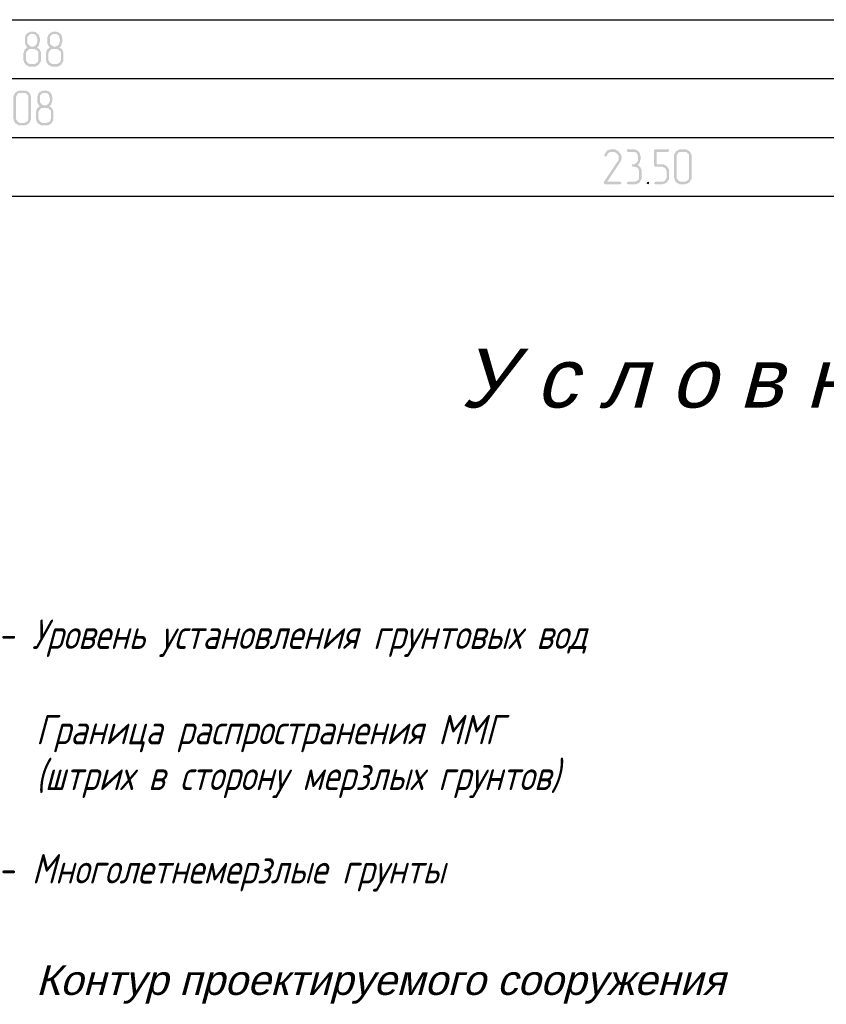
# Model space of a CAD drawing. Header units: millimetres. Extents: x -93479 to 1057970, y -66333 to 172656.
# Tile 64 of 256: x 181615 to 188462, y 11658 to 20020. Entities that reach past the tile are written whole.
import ezdxf

# ---------------------------------------------------------------- set-up
doc = ezdxf.new("R2010")
doc.units = ezdxf.units.MM
doc.layers.add('PDF _Геометрия', color=7, linetype='Continuous')
doc.layers.add('PDF _Сплошная заливка', color=7, linetype='Continuous')
doc.styles.get("Standard").update_dxf_attribs({"font": 'arial.ttf'})

# ---------------------------------------------------------------- blocks, each defined once
blk = doc.blocks.new('геология2')
at = {"layer": 'PDF _Сплошная заливка', "transparency": 33554559}
for points in [[(33.4738, -22.2968), (33.4672, -22.2968), (33.4638, -22.2984), (33.4605, -22.3001), (33.4572, -22.3018), (33.4555, -22.3034), (33.4522, -22.3068), (33.4505, -22.3084), (33.4505, -22.3118), (33.4488, -22.3151), (33.4488, -22.3368), (33.4505, -22.3401), (33.4522, -22.3434), (33.4538, -22.3468), (33.4572, -22.3484), (33.4538, -22.3518), (33.4522, -22.3534), (33.4772, -22.3551), (33.4805, -22.3551), (33.4838, -22.3568), (33.4872, -22.3568), (33.4888, -22.3601), (33.4922, -22.3618), (33.4938, -22.3651), (33.4938, -22.3918), (33.4922, -22.3951), (33.4922, -22.3984), (33.4888, -22.4001), (33.4872, -22.4018), (33.4838, -22.4034), (33.4805, -22.4051), (33.4688, -22.4051), (33.4505, -22.4068), (33.4538, -22.4084), (33.4572, -22.4101), (33.4588, -22.4118), (33.4622, -22.4134), (33.4838, -22.4134), (33.4872, -22.4118), (33.4905, -22.4101), (33.4922, -22.4084), (33.4955, -22.4068), (33.4972, -22.4034), (33.4988, -22.4001), (33.5005, -22.3984), (33.5022, -22.3951), (33.5022, -22.3651), (33.5005, -22.3618), (33.4988, -22.3584), (33.4972, -22.3551), (33.4938, -22.3534), (33.4922, -22.3518), (33.4888, -22.3484), (33.4922, -22.3468), (33.4705, -22.3468), (33.4672, -22.3451), (33.4638, -22.3434), (33.4622, -22.3418), (33.4588, -22.3384), (33.4572, -22.3368), (33.4572, -22.3151), (33.4588, -22.3118), (33.4622, -22.3084), (33.4638, -22.3068), (33.4672, -22.3051), (33.4738, -22.3051), (33.4905, -22.3034), (33.4888, -22.3018), (33.4855, -22.2984), (33.4822, -22.2984), (33.4788, -22.2968), (33.4755, -22.2968)], [(33.4905, -22.3034), (33.4738, -22.3051), (33.4805, -22.3051), (33.4822, -22.3068), (33.4855, -22.3084), (33.4872, -22.3118), (33.4888, -22.3151), (33.4888, -22.3184), (33.4905, -22.3218), (33.4905, -22.3301), (33.4888, -22.3334), (33.4888, -22.3368), (33.4872, -22.3384), (33.4855, -22.3418), (33.4822, -22.3434), (33.4805, -22.3451), (33.4772, -22.3468), (33.4738, -22.3468), (33.4922, -22.3468), (33.4938, -22.3451), (33.4955, -22.3418), (33.4955, -22.3401), (33.4972, -22.3368), (33.4972, -22.3334), (33.4988, -22.3301), (33.4988, -22.3184), (33.4972, -22.3151), (33.4972, -22.3118), (33.4955, -22.3084), (33.4938, -22.3051)], [(33.5488, -22.2968), (33.5422, -22.2968), (33.5388, -22.2984), (33.5355, -22.3001), (33.5322, -22.3018), (33.5305, -22.3034), (33.5272, -22.3068), (33.5255, -22.3084), (33.5255, -22.3118), (33.5238, -22.3151), (33.5238, -22.3368), (33.5255, -22.3401), (33.5272, -22.3434), (33.5288, -22.3468), (33.5322, -22.3484), (33.5288, -22.3518), (33.5272, -22.3534), (33.5522, -22.3551), (33.5555, -22.3551), (33.5588, -22.3568), (33.5622, -22.3568), (33.5638, -22.3601), (33.5672, -22.3618), (33.5688, -22.3651), (33.5688, -22.3918), (33.5672, -22.3951), (33.5672, -22.3984), (33.5638, -22.4001), (33.5622, -22.4018), (33.5588, -22.4034), (33.5555, -22.4051), (33.5438, -22.4051), (33.5255, -22.4068), (33.5288, -22.4084), (33.5322, -22.4101), (33.5338, -22.4118), (33.5372, -22.4134), (33.5588, -22.4134), (33.5622, -22.4118), (33.5655, -22.4101), (33.5672, -22.4084), (33.5705, -22.4068), (33.5722, -22.4034), (33.5738, -22.4001), (33.5755, -22.3984), (33.5772, -22.3951), (33.5772, -22.3651), (33.5755, -22.3618), (33.5738, -22.3584), (33.5722, -22.3551), (33.5688, -22.3534), (33.5672, -22.3518), (33.5638, -22.3484), (33.5672, -22.3468), (33.5455, -22.3468), (33.5422, -22.3451), (33.5388, -22.3434), (33.5372, -22.3418), (33.5338, -22.3384), (33.5322, -22.3368), (33.5322, -22.3151), (33.5338, -22.3118), (33.5372, -22.3084), (33.5388, -22.3068), (33.5422, -22.3051), (33.5488, -22.3051), (33.5655, -22.3034), (33.5638, -22.3018), (33.5605, -22.2984), (33.5572, -22.2984), (33.5538, -22.2968), (33.5505, -22.2968)], [(33.5655, -22.3034), (33.5488, -22.3051), (33.5555, -22.3051), (33.5572, -22.3068), (33.5605, -22.3084), (33.5622, -22.3118), (33.5638, -22.3151), (33.5638, -22.3184), (33.5655, -22.3218), (33.5655, -22.3301), (33.5638, -22.3334), (33.5638, -22.3368), (33.5622, -22.3384), (33.5605, -22.3418), (33.5572, -22.3434), (33.5555, -22.3451), (33.5522, -22.3468), (33.5488, -22.3468), (33.5672, -22.3468), (33.5688, -22.3451), (33.5705, -22.3418), (33.5705, -22.3401), (33.5722, -22.3368), (33.5722, -22.3334), (33.5738, -22.3301), (33.5738, -22.3184), (33.5722, -22.3151), (33.5722, -22.3118), (33.5705, -22.3084), (33.5688, -22.3051)], [(33.4522, -22.3534), (33.4488, -22.3551), (33.4472, -22.3584), (33.4455, -22.3618), (33.4455, -22.3651), (33.4438, -22.3684), (33.4438, -22.3718), (33.4438, -22.3918), (33.4455, -22.3951), (33.4455, -22.3984), (33.4472, -22.4018), (33.4488, -22.4034), (33.4505, -22.4068), (33.4688, -22.4051), (33.4655, -22.4051), (33.4622, -22.4034), (33.4588, -22.4018), (33.4572, -22.4001), (33.4555, -22.3968), (33.4538, -22.3951), (33.4522, -22.3918), (33.4522, -22.3684), (33.4538, -22.3651), (33.4555, -22.3618), (33.4572, -22.3601), (33.4605, -22.3568), (33.4622, -22.3551), (33.4772, -22.3551)], [(33.5272, -22.3534), (33.5238, -22.3551), (33.5222, -22.3584), (33.5205, -22.3618), (33.5205, -22.3651), (33.5188, -22.3684), (33.5188, -22.3718), (33.5188, -22.3918), (33.5205, -22.3951), (33.5205, -22.3984), (33.5222, -22.4018), (33.5238, -22.4034), (33.5255, -22.4068), (33.5438, -22.4051), (33.5405, -22.4051), (33.5372, -22.4034), (33.5338, -22.4018), (33.5322, -22.4001), (33.5305, -22.3968), (33.5288, -22.3951), (33.5272, -22.3918), (33.5272, -22.3684), (33.5288, -22.3651), (33.5305, -22.3618), (33.5322, -22.3601), (33.5355, -22.3568), (33.5372, -22.3551), (33.5522, -22.3551)], [(33.4438, -22.4934), (33.4288, -22.4934), (33.4255, -22.4951), (33.4222, -22.4968), (33.4205, -22.4984), (33.4172, -22.5001), (33.4155, -22.5034), (33.4138, -22.5051), (33.4122, -22.5084), (33.4105, -22.5118), (33.4105, -22.5884), (33.4122, -22.5918), (33.4122, -22.5951), (33.4138, -22.5984), (33.4155, -22.6001), (33.4172, -22.6034), (33.4205, -22.6051), (33.4238, -22.6068), (33.4255, -22.6084), (33.4288, -22.6101), (33.4472, -22.6101), (33.4505, -22.6084), (33.4538, -22.6084), (33.4572, -22.6068), (33.4588, -22.6051), (33.4622, -22.6034), (33.4355, -22.6018), (33.4322, -22.6018), (33.4288, -22.6001), (33.4255, -22.5984), (33.4238, -22.5968), (33.4222, -22.5934), (33.4205, -22.5918), (33.4188, -22.5884), (33.4188, -22.5151), (33.4205, -22.5118), (33.4222, -22.5084), (33.4238, -22.5051), (33.4272, -22.5034), (33.4288, -22.5018), (33.4438, -22.5018), (33.4622, -22.5001), (33.4588, -22.4984), (33.4572, -22.4951), (33.4538, -22.4951), (33.4505, -22.4934), (33.4472, -22.4934)], [(33.4622, -22.5001), (33.4438, -22.5018), (33.4505, -22.5018), (33.4538, -22.5034), (33.4555, -22.5068), (33.4588, -22.5084), (33.4605, -22.5118), (33.4605, -22.5884), (33.4588, -22.5918), (33.4588, -22.5951), (33.4555, -22.5968), (33.4538, -22.5984), (33.4505, -22.6001), (33.4472, -22.6018), (33.4355, -22.6018), (33.4622, -22.6034), (33.4638, -22.6001), (33.4655, -22.5968), (33.4672, -22.5951), (33.4688, -22.5918), (33.4688, -22.5118), (33.4672, -22.5084), (33.4655, -22.5051), (33.4638, -22.5018)], [(33.5155, -22.4934), (33.5088, -22.4934), (33.5055, -22.4951), (33.5022, -22.4968), (33.4988, -22.4984), (33.4972, -22.5001), (33.4938, -22.5034), (33.4922, -22.5051), (33.4922, -22.5084), (33.4905, -22.5118), (33.4905, -22.5334), (33.4922, -22.5368), (33.4938, -22.5401), (33.4955, -22.5434), (33.4988, -22.5451), (33.4955, -22.5484), (33.4938, -22.5501), (33.5188, -22.5518), (33.5222, -22.5518), (33.5255, -22.5534), (33.5288, -22.5534), (33.5305, -22.5568), (33.5338, -22.5584), (33.5355, -22.5618), (33.5355, -22.5884), (33.5338, -22.5918), (33.5338, -22.5951), (33.5305, -22.5968), (33.5288, -22.5984), (33.5255, -22.6001), (33.5222, -22.6018), (33.5105, -22.6018), (33.4922, -22.6034), (33.4955, -22.6051), (33.4988, -22.6068), (33.5005, -22.6084), (33.5038, -22.6101), (33.5255, -22.6101), (33.5288, -22.6084), (33.5322, -22.6068), (33.5338, -22.6051), (33.5372, -22.6034), (33.5388, -22.6001), (33.5405, -22.5968), (33.5422, -22.5951), (33.5438, -22.5918), (33.5438, -22.5618), (33.5422, -22.5584), (33.5405, -22.5551), (33.5388, -22.5518), (33.5355, -22.5501), (33.5338, -22.5484), (33.5305, -22.5451), (33.5338, -22.5434), (33.5122, -22.5434), (33.5088, -22.5418), (33.5055, -22.5401), (33.5038, -22.5384), (33.5005, -22.5351), (33.4988, -22.5334), (33.4988, -22.5118), (33.5005, -22.5084), (33.5038, -22.5051), (33.5055, -22.5034), (33.5088, -22.5018), (33.5155, -22.5018), (33.5322, -22.5001), (33.5305, -22.4984), (33.5272, -22.4951), (33.5238, -22.4951), (33.5205, -22.4934), (33.5172, -22.4934)], [(33.5322, -22.5001), (33.5155, -22.5018), (33.5222, -22.5018), (33.5238, -22.5034), (33.5272, -22.5051), (33.5288, -22.5084), (33.5305, -22.5118), (33.5305, -22.5151), (33.5322, -22.5184), (33.5322, -22.5268), (33.5305, -22.5301), (33.5305, -22.5334), (33.5288, -22.5351), (33.5272, -22.5384), (33.5238, -22.5401), (33.5222, -22.5418), (33.5188, -22.5434), (33.5155, -22.5434), (33.5338, -22.5434), (33.5355, -22.5418), (33.5372, -22.5384), (33.5372, -22.5368), (33.5388, -22.5334), (33.5388, -22.5301), (33.5405, -22.5268), (33.5405, -22.5151), (33.5388, -22.5118), (33.5388, -22.5084), (33.5372, -22.5051), (33.5355, -22.5018)], [(33.4938, -22.5501), (33.4905, -22.5518), (33.4888, -22.5551), (33.4872, -22.5584), (33.4872, -22.5618), (33.4855, -22.5651), (33.4855, -22.5684), (33.4855, -22.5884), (33.4872, -22.5918), (33.4872, -22.5951), (33.4888, -22.5984), (33.4905, -22.6001), (33.4922, -22.6034), (33.5105, -22.6018), (33.5072, -22.6018), (33.5038, -22.6001), (33.5005, -22.5984), (33.4988, -22.5968), (33.4972, -22.5934), (33.4955, -22.5918), (33.4938, -22.5884), (33.4938, -22.5651), (33.4955, -22.5618), (33.4972, -22.5584), (33.4988, -22.5568), (33.5022, -22.5534), (33.5038, -22.5518), (33.5188, -22.5518)], [(35.4322, -22.6984), (35.4105, -22.6984), (35.4172, -22.6984), (35.4205, -22.7001), (35.4238, -22.7018), (35.4255, -22.7034), (35.4288, -22.7068), (35.4305, -22.7084), (35.4322, -22.7118), (35.4322, -22.7251), (35.4305, -22.7284), (35.4288, -22.7301), (35.3822, -22.8001), (35.3822, -22.8018), (35.3838, -22.8051), (35.3872, -22.8068), (35.4372, -22.8068), (35.4388, -22.8051), (35.4405, -22.8051), (35.4405, -22.8001), (35.4372, -22.7984), (35.3938, -22.7984), (35.4355, -22.7351), (35.4372, -22.7318), (35.4388, -22.7284), (35.4405, -22.7268), (35.4405, -22.7234), (35.4422, -22.7201), (35.4422, -22.7151), (35.4405, -22.7118), (35.4405, -22.7084), (35.4388, -22.7051), (35.4372, -22.7034), (35.4338, -22.7001)], [(35.4105, -22.6901), (35.4038, -22.6901), (35.4005, -22.6918), (35.3972, -22.6918), (35.3955, -22.6934), (35.3922, -22.6951), (35.3905, -22.6984), (35.3888, -22.7001), (35.3872, -22.7034), (35.3855, -22.7068), (35.3838, -22.7084), (35.3838, -22.7101), (35.3855, -22.7134), (35.3888, -22.7151), (35.3905, -22.7134), (35.3922, -22.7118), (35.3938, -22.7084), (35.3955, -22.7051), (35.3972, -22.7034), (35.3988, -22.7018), (35.4022, -22.7001), (35.4055, -22.6984), (35.4322, -22.6984), (35.4322, -22.6968), (35.4288, -22.6951), (35.4255, -22.6934), (35.4238, -22.6918), (35.4205, -22.6901), (35.4138, -22.6901)], [(35.4805, -22.6901), (35.4605, -22.6901), (35.4588, -22.6934), (35.4605, -22.6968), (35.4638, -22.6984), (35.4872, -22.6984), (35.4888, -22.7001), (35.4922, -22.7018), (35.4938, -22.7051), (35.4955, -22.7084), (35.4955, -22.7118), (35.4972, -22.7151), (35.4972, -22.7268), (35.4955, -22.7301), (35.4938, -22.7318), (35.4922, -22.7351), (35.4888, -22.7368), (35.4872, -22.7384), (35.4838, -22.7401), (35.4772, -22.7401), (35.4755, -22.7434), (35.4772, -22.7468), (35.4805, -22.7484), (35.4872, -22.7484), (35.4905, -22.7501), (35.4938, -22.7501), (35.4955, -22.7534), (35.4988, -22.7551), (35.4988, -22.7584), (35.5005, -22.7618), (35.5005, -22.7851), (35.4988, -22.7884), (35.4988, -22.7918), (35.4955, -22.7934), (35.4938, -22.7951), (35.4905, -22.7968), (35.4872, -22.7984), (35.4638, -22.7984), (35.4605, -22.8001), (35.4588, -22.8034), (35.4605, -22.8051), (35.4638, -22.8068), (35.4905, -22.8068), (35.4938, -22.8051), (35.4972, -22.8034), (35.4988, -22.8018), (35.5022, -22.8001), (35.5038, -22.7968), (35.5055, -22.7934), (35.5072, -22.7918), (35.5088, -22.7884), (35.5088, -22.7584), (35.5072, -22.7551), (35.5055, -22.7518), (35.5038, -22.7484), (35.5005, -22.7468), (35.4988, -22.7451), (35.4955, -22.7418), (35.4988, -22.7401), (35.5005, -22.7384), (35.5022, -22.7351), (35.5022, -22.7334), (35.5038, -22.7301), (35.5038, -22.7268), (35.5055, -22.7234), (35.5055, -22.7118), (35.5038, -22.7084), (35.5038, -22.7051), (35.5022, -22.7018), (35.5005, -22.6984), (35.4972, -22.6968), (35.4955, -22.6951), (35.4922, -22.6918), (35.4888, -22.6918), (35.4855, -22.6901), (35.4822, -22.6901)], [(35.5972, -22.6901), (35.5522, -22.6901), (35.5505, -22.6934), (35.5505, -22.7434), (35.5522, -22.7468), (35.5538, -22.7484), (35.5788, -22.7484), (35.5822, -22.7501), (35.5855, -22.7518), (35.5872, -22.7534), (35.5905, -22.7551), (35.5905, -22.7584), (35.5922, -22.7618), (35.5922, -22.7851), (35.5905, -22.7884), (35.5888, -22.7918), (35.5872, -22.7934), (35.5855, -22.7951), (35.5822, -22.7968), (35.5788, -22.7984), (35.5555, -22.7984), (35.5522, -22.8001), (35.5505, -22.8034), (35.5522, -22.8051), (35.5555, -22.8068), (35.5788, -22.8068), (35.5822, -22.8051), (35.5855, -22.8051), (35.5888, -22.8034), (35.5905, -22.8018), (35.5938, -22.8001), (35.5955, -22.7968), (35.5972, -22.7934), (35.5988, -22.7918), (35.6005, -22.7884), (35.6005, -22.7584), (35.5988, -22.7551), (35.5972, -22.7518), (35.5955, -22.7501), (35.5938, -22.7468), (35.5905, -22.7451), (35.5888, -22.7434), (35.5855, -22.7418), (35.5822, -22.7401), (35.5588, -22.7401), (35.5588, -22.6984), (35.5972, -22.6984), (35.6005, -22.6968), (35.6005, -22.6901)], [(35.6505, -22.6901), (35.6355, -22.6901), (35.6322, -22.6918), (35.6288, -22.6934), (35.6272, -22.6951), (35.6238, -22.6968), (35.6222, -22.7001), (35.6205, -22.7018), (35.6188, -22.7051), (35.6172, -22.7084), (35.6172, -22.7851), (35.6188, -22.7884), (35.6188, -22.7918), (35.6205, -22.7951), (35.6222, -22.7968), (35.6238, -22.8001), (35.6272, -22.8018), (35.6305, -22.8034), (35.6322, -22.8051), (35.6355, -22.8068), (35.6538, -22.8068), (35.6572, -22.8051), (35.6605, -22.8051), (35.6638, -22.8034), (35.6655, -22.8018), (35.6688, -22.8001), (35.6422, -22.7984), (35.6388, -22.7984), (35.6355, -22.7968), (35.6322, -22.7951), (35.6305, -22.7934), (35.6288, -22.7901), (35.6272, -22.7884), (35.6255, -22.7851), (35.6255, -22.7118), (35.6272, -22.7084), (35.6288, -22.7051), (35.6305, -22.7018), (35.6338, -22.7001), (35.6355, -22.6984), (35.6505, -22.6984), (35.6688, -22.6968), (35.6655, -22.6951), (35.6638, -22.6918), (35.6605, -22.6918), (35.6572, -22.6901), (35.6538, -22.6901)], [(35.6688, -22.6968), (35.6505, -22.6984), (35.6572, -22.6984), (35.6605, -22.7001), (35.6622, -22.7034), (35.6655, -22.7051), (35.6672, -22.7084), (35.6672, -22.7851), (35.6655, -22.7884), (35.6655, -22.7918), (35.6622, -22.7934), (35.6605, -22.7951), (35.6572, -22.7968), (35.6538, -22.7984), (35.6422, -22.7984), (35.6688, -22.8001), (35.6705, -22.7968), (35.6722, -22.7934), (35.6738, -22.7918), (35.6755, -22.7884), (35.6755, -22.7084), (35.6738, -22.7051), (35.6722, -22.7018), (35.6705, -22.6984)], [(35.5305, -22.7984), (35.5272, -22.8001), (35.5255, -22.8034), (35.5272, -22.8051), (35.5305, -22.8068), (35.5322, -22.8051), (35.5338, -22.8034), (35.5338, -22.8001)]]:
    blk.add_hatch(color=256, dxfattribs=at).paths.add_polyline_path(points)
at = {"layer": 'PDF _Геометрия', "lineweight": 25}
for points in [[(31.3455, -22.2568), (36.3838, -22.2568), (36.3855, -22.2568)], [(31.3455, -22.4534), (36.3838, -22.4534), (36.3855, -22.4534)], [(31.3455, -22.6501), (36.3838, -22.6501), (36.3855, -22.6501)], [(31.3455, -22.8468), (36.3838, -22.8468), (36.3855, -22.8468)]]:
    blk.add_lwpolyline(points, dxfattribs=at)

msp = doc.modelspace()

# ---------------------------------------------------------------- block references
at = {"color": 7, "xscale": 2541.29606099, "yscale": 2541.29606099, "zscale": 2541.29606099}
msp.add_blockref('геология2', (96656.3, 76580.5), dxfattribs=at)

# ---------------------------------------------------------------- texts
at = {"color": 7}
for s, insert, char_height, width, attachment_point in [('{\\Q15;У с л о в н ы е   о б о з н а ч е н и я}', (191002.2, 16972.6), 500, 13617.931, 5), ('{\\Fcs_gost2304|c204;- \\fGOST type A|b0|i0|c204|p2;\\Q15;Уровень установления грунтовых вод}', (181453.3, 14925.8), 250, 7674.26, 1), ('{\\fGOST type A|b0|i0|c204|p2;\\Q15;Граница распространения ММГ}', (181753.3, 14116.3), 250, 7674.26, 1), ('{\\fGOST type A|b0|i0|c204|p2;\\Q15;(штрих в сторону мерзлых грунтов)}', (181753.3, 13727.2), 250, 7674.26, 1), ('{\\Fcs_gost2304|c204;- \\fGOST type A|b0|i0|c204|p2;\\Q15;Многолетнемерзлые грунты}', (181453.3, 12934.1), 250, 7674.26, 1), ('{\\Q15;Контур проектируемого сооружения}', (181753.3, 11988.2), 250, 7674.26, 1)]:
    msp.add_mtext(s, dxfattribs=dict(at, insert=insert, char_height=char_height, width=width, attachment_point=attachment_point))

doc.saveas('drawing.dxf')
